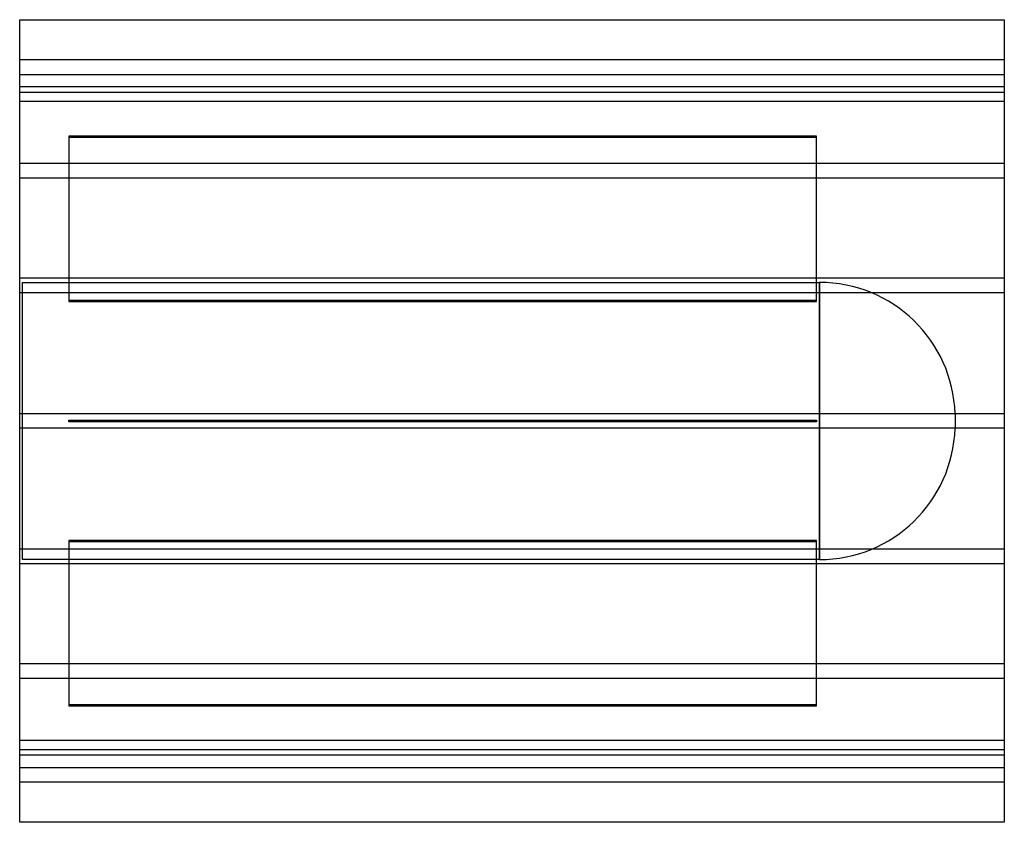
# Model space of a CAD drawing. Header units: millimetres. Extents: x -675 to 675, y -550 to 550.
import ezdxf

# ---------------------------------------------------------------- set-up
doc = ezdxf.new("R2010")
doc.units = ezdxf.units.MM
doc.layers.add('HIDDEN', color=7, linetype='Continuous')
doc.layers.add('THICK', color=7, linetype='Continuous')

msp = doc.modelspace()

# ---------------------------------------------------------------- linework, layer by layer
at = {"layer": 'HIDDEN'}
for p, q in [((675, 495), (-675, 495)), ((-675, 475), (675, 475)), ((675, 458.1), (-675, 458.1)), ((675, 458.1), (-675, 458.1)), ((675, 450), (-675, 450)), ((675, 438.1), (-675, 438.1)), ((675, 438.1), (-675, 438.1)), ((417.5, 390.2), (-607.5, 390.2)), ((-607.5, 390.2), (-607.5, 389.2)), ((-607.5, 389.2), (417.5, 389.2)), ((-607.5, 389.2), (-607.5, 164)), ((417.5, 389.2), (417.5, 390.2)), ((417.5, 164), (417.5, 389.2)), ((675, 352.9), (-675, 352.9)), ((675, 352.9), (-675, 352.9)), ((675, 332.9), (-675, 332.9)), ((675, 332.9), (-675, 332.9)), ((675, 195.6), (-675, 195.6)), ((675, 195.6), (-675, 195.6)), ((-671, -190), (-671, 190)), ((-671, 190), (421.4, 190)), ((421.4, 190), (421.4, 0)), ((421.4, -190), (421.4, 190)), ((675, 175.6), (-675, 175.6)), ((675, 175.6), (-675, 175.6)), ((417.5, 165), (-607.5, 165)), ((-607.5, 164), (417.5, 164)), ((675, 10), (-675, 10)), ((675, 10), (-675, 10)), ((-607.5, -1), (-607.5, 1)), ((-607.5, 1), (417.5, 1)), ((-607.5, 1), (-607.5, 1)), ((417.5, 1), (417.5, -1)), ((417.5, 1), (417.5, 1)), ((607.5, 9.9), (607.5, -9.9)), ((675, -10), (-675, -10)), ((675, -10), (-675, -10)), ((417.5, -1), (-607.5, -1)), ((-607.5, -1), (-607.5, -1)), ((417.5, -1), (417.5, -1)), ((421.4, 0), (421.4, -190)), ((417.5, -164), (-607.5, -164)), ((-607.5, -164), (-607.5, -389.2)), ((-607.5, -165), (417.5, -165)), ((417.5, -389.2), (417.5, -164)), ((675, -175.6), (-675, -175.6)), ((675, -175.6), (-675, -175.6)), ((675, -195.6), (-675, -195.6)), ((675, -195.6), (-675, -195.6)), ((421.4, -190), (-671, -190)), ((675, -332.9), (-675, -332.9)), ((675, -332.9), (-675, -332.9)), ((675, -352.9), (-675, -352.9)), ((675, -352.9), (-675, -352.9)), ((417.5, -389.2), (-607.5, -389.2)), ((-607.5, -389.2), (-607.5, -390.2)), ((-607.5, -390.2), (417.5, -390.2)), ((417.5, -390.2), (417.5, -389.2)), ((675, -438.1), (-675, -438.1)), ((675, -438.1), (-675, -438.1)), ((-675, -450), (675, -450)), ((675, -458.1), (-675, -458.1)), ((675, -458.1), (-675, -458.1)), ((-675, -475), (675, -475)), ((675, -495), (-675, -495))]:
    msp.add_line(p, q, dxfattribs=at)
for centre, start, end in [((421.4, 3.8), 1.8779, 90), ((421.4, -3.8), 270, 358.1221)]:
    msp.add_arc(centre, 186.2, start, end, dxfattribs=at)
at = {"layer": 'THICK'}
for p, q in [((-675, -550), (-675, 550)), ((-675, 550), (675, 550)), ((675, 550), (675, -550)), ((675, -550), (-675, -550))]:
    msp.add_line(p, q, dxfattribs=at)

doc.saveas('drawing.dxf')
